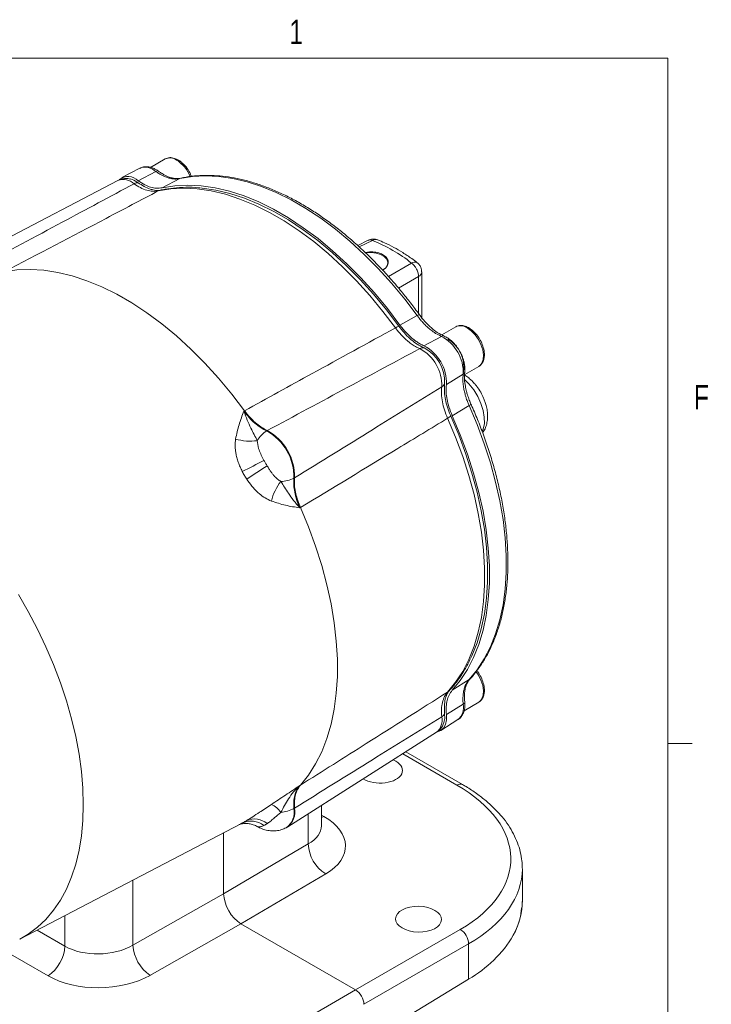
# Model space of a CAD drawing. Header units: inches. Extents: x 0.3 to 33.9, y 0.2 to 21.7.
# Tile 17 of 17: x 30.2 to 33.7, y 16.6 to 21.6. Entities that reach past the tile are written whole.
import ezdxf

# ---------------------------------------------------------------- set-up
doc = ezdxf.new("R2010")
doc.units = ezdxf.units.IN
doc.header["$MEASUREMENT"] = 0
doc.layers.add('SLD-0', color=7, linetype='Continuous', lineweight=15)
doc.styles.add('SLDTEXTSTYLE0', font='TXT', dxfattribs={"width": 0.75})

msp = doc.modelspace()

# ---------------------------------------------------------------- linework, layer by layer
at = {"color": 7, "linetype": 'Continuous', "lineweight": 15}
for p, q in [((30.9558, 20.8964), (30.8813, 20.8534)), ((30.8262, 20.849), (30.735, 20.8014)), ((30.9077, 20.8328), (30.8185, 20.785)), ((30.7151, 20.7865), (29.917, 20.3702)), ((31.0312, 20.7964), (30.9411, 20.7491)), ((31.0379, 20.798), (31.0312, 20.7964)), ((31.9926, 20.4809), (31.9399, 20.4542)), ((32.2664, 20.0853), (32.2664, 20.3195)), ((32.2433, 20.0966), (32.1551, 20.0483)), ((32.4403, 20.0395), (32.3687, 19.9981)), ((32.3667, 19.9905), (32.2776, 19.9426)), ((32.486, 19.795), (32.5576, 19.8364)), ((32.4784, 19.7971), (32.3924, 19.7439)), ((31.3613, 19.611), (31.3582, 19.6091)), ((32.5085, 19.6372), (32.4226, 19.585)), ((31.4746, 19.5073), (31.4777, 19.5092)), ((31.617, 19.268), (31.6138, 19.2663)), ((31.6437, 19.1145), (31.6469, 19.1162)), ((32.5085, 18.2375), (32.4226, 18.1831)), ((32.5134, 18.2425), (32.5085, 18.2375)), ((32.4784, 18.1123), (32.3924, 18.059)), ((32.4829, 18.079), (32.5576, 18.1221)), ((32.3648, 17.9784), (32.4517, 18.0336)), ((31.5824, 17.4857), (32.342, 17.9686)), ((32.4751, 17.7016), (32.1852, 17.869)), ((31.6469, 17.6986), (31.6437, 17.6969)), ((31.6138, 17.5797), (31.617, 17.5814)), ((31.7544, 17.4914), (31.7544, 17.5951)), ((30.2133, 16.9122), (31.3433, 17.5016)), ((31.2548, 17.4555), (31.2548, 17.1442)), ((31.5748, 17.4815), (31.5779, 17.4831)), ((31.6873, 17.3984), (31.2548, 17.1442)), ((32.7804, 17.1105), (32.7804, 17.2718)), ((31.3432, 16.9912), (31.7764, 17.2458)), ((31.2548, 17.1442), (30.7911, 16.881)), ((30.8786, 16.7275), (31.3432, 16.9912)), ((31.9289, 16.653), (31.3432, 16.9912)), ((32.4634, 16.9616), (31.9289, 16.653)), ((31.9713, 16.5796), (32.5058, 16.8881)), ((32.5058, 16.8881), (32.5058, 16.7082)), ((32.5058, 16.7082), (31.9713, 16.3831)), ((31.9289, 16.653), (31.3657, 16.3279))]:
    msp.add_line(p, q, dxfattribs=at)
at = {"color": 8, "linetype": 'Continuous', "lineweight": 15}
for p, q in [((32.0143, 20.4804), (31.9478, 20.447)), ((32.0972, 20.2958), (32.2148, 20.3647)), ((32.1486, 20.2365), (32.2503, 20.2959)), ((32.2503, 20.1066), (32.2503, 20.2959)), ((32.1695, 17.859), (32.4462, 17.6993)), ((31.6873, 17.5524), (31.6873, 17.3984)), ((31.7673, 17.5388), (31.7544, 17.5462)), ((31.7673, 17.5388), (31.7544, 17.5328)), ((30.7911, 16.881), (30.7911, 17.2135)), ((30.4438, 17.0324), (30.4438, 16.8768)), ((30.4438, 16.8768), (30.3022, 16.9585)), ((30.1087, 16.8688), (30.3577, 16.725))]:
    msp.add_line(p, q, dxfattribs=at)
at = {"color": 7, "linetype": 'Continuous', "lineweight": 15, "flags": 128}
for points in [[(30.7786, 20.7942), (30.7964, 20.7879), (30.8178, 20.7752)], [(31.0312, 20.7964), (31.095, 20.807), (31.1615, 20.8106), (31.2305, 20.8072), (31.3016, 20.7968), (31.3744, 20.7795), (31.4485, 20.7554), (31.5236, 20.7245), (31.5993, 20.6871), (31.6751, 20.6433), (31.7508, 20.5933), (31.8259, 20.5375), (31.9001, 20.476), (31.9728, 20.4093), (32.0439, 20.3376), (32.1129, 20.2613), (32.1795, 20.1809), (32.2433, 20.0966)], [(30.9212, 20.7332), (30.9849, 20.7437), (31.0515, 20.7473), (31.1204, 20.7438), (31.1914, 20.7334), (31.2642, 20.7161), (31.3382, 20.6919), (31.4133, 20.6611), (31.4889, 20.6237), (31.5647, 20.5799), (31.6403, 20.53), (31.7153, 20.4743), (31.7894, 20.4129), (31.8621, 20.3463), (31.9331, 20.2747), (32.0021, 20.1985), (32.0686, 20.1181), (32.1324, 20.034)], [(30.9411, 20.7491), (31.005, 20.7596), (31.0717, 20.7631), (31.1408, 20.7597), (31.212, 20.7492), (31.2849, 20.7319), (31.3591, 20.7077), (31.4343, 20.6767), (31.5101, 20.6392), (31.5861, 20.5954), (31.6618, 20.5454), (31.737, 20.4895), (31.8113, 20.428), (31.8842, 20.3612), (31.9554, 20.2894), (32.0245, 20.2131), (32.0912, 20.1326), (32.1551, 20.0483)], [(31.137, 20.7483), (31.1443, 20.7476), (31.2148, 20.7373), (31.2871, 20.7201), (31.3607, 20.6961), (31.4353, 20.6654), (31.5104, 20.6282), (31.5857, 20.5847), (31.6609, 20.5352), (31.7354, 20.4797), (31.8091, 20.4187), (31.8813, 20.3525), (31.9519, 20.2814), (32.0204, 20.2057), (32.0865, 20.1258), (32.1499, 20.0422)], [(31.9794, 20.4177), (31.9817, 20.418), (32.0079, 20.4191), (32.0336, 20.4159), (32.0567, 20.4086), (32.0753, 20.3979), (32.0879, 20.3846), (32.0934, 20.3697), (32.0916, 20.3546), (32.0824, 20.3404), (32.0666, 20.3282)], [(30.1336, 20.3197), (30.1985, 20.3296), (30.266, 20.3325), (30.336, 20.3285), (30.408, 20.3174), (30.4817, 20.2995), (30.5567, 20.2748), (30.6326, 20.2434), (30.7091, 20.2055), (30.7858, 20.1612), (30.8623, 20.1108), (30.9383, 20.0545), (31.0133, 19.9927), (31.0869, 19.9255), (31.1589, 19.8534), (31.2289, 19.7767), (31.2964, 19.6957), (31.3613, 19.611)], [(32.5576, 19.8364), (32.5596, 19.8376), (32.5628, 19.84), (32.5739, 19.8538), (32.5804, 19.873), (32.5817, 19.8962), (32.5778, 19.922), (32.5689, 19.9488), (32.5557, 19.9749), (32.5389, 19.9987), (32.5195, 20.0187), (32.4989, 20.0336)], [(32.5085, 19.6372), (32.5496, 19.5398), (32.586, 19.4419), (32.6176, 19.344), (32.6441, 19.2466), (32.6655, 19.1502), (32.6817, 19.0553), (32.6925, 18.9623), (32.6979, 18.8718), (32.6979, 18.7842), (32.6925, 18.6999), (32.6817, 18.6194), (32.6655, 18.5432), (32.6441, 18.4715), (32.6176, 18.4047), (32.586, 18.3433), (32.5496, 18.2874), (32.5085, 18.2375)], [(32.3988, 19.5724), (32.4398, 19.4751), (32.4762, 19.3773), (32.5077, 19.2795), (32.5341, 19.1822), (32.5555, 19.0859), (32.5716, 18.9911), (32.5824, 18.8982), (32.5878, 18.8078), (32.5878, 18.7202), (32.5824, 18.6361), (32.5716, 18.5556), (32.5555, 18.4794), (32.5341, 18.4078), (32.5077, 18.341), (32.4762, 18.2796), (32.4398, 18.2238), (32.3988, 18.1738)], [(32.4147, 19.5835), (32.4555, 19.4868), (32.4916, 19.3896), (32.5229, 19.2924), (32.5492, 19.1957), (32.5704, 19.1), (32.5864, 19.0058), (32.5971, 18.9135), (32.6025, 18.8236), (32.6025, 18.7367), (32.5971, 18.653), (32.5864, 18.5731), (32.5704, 18.4973), (32.5492, 18.4261), (32.5229, 18.3598), (32.5175, 18.3482)], [(32.4226, 19.585), (32.4636, 19.4875), (32.5, 19.3894), (32.5316, 19.2914), (32.5581, 19.1939), (32.5795, 19.0974), (32.5957, 19.0023), (32.6065, 18.9092), (32.6119, 18.8186), (32.6119, 18.7309), (32.6065, 18.6465), (32.5957, 18.5659), (32.5795, 18.4895), (32.5581, 18.4177), (32.5316, 18.3508), (32.5, 18.2892), (32.4636, 18.2332), (32.4226, 18.1831)], [(31.6469, 19.1162), (31.6879, 19.0177), (31.7242, 18.9187), (31.7557, 18.8198), (31.7821, 18.7214), (31.8035, 18.624), (31.8196, 18.5281), (31.8303, 18.4342), (31.8357, 18.3427), (31.8357, 18.2541), (31.8303, 18.1689), (31.8196, 18.0874), (31.8035, 18.0101), (31.7821, 17.9373), (31.7557, 17.8695), (31.7242, 17.8069), (31.6879, 17.7498), (31.6469, 17.6986)], [(32.5576, 18.1221), (32.5596, 18.1234), (32.5628, 18.1258), (32.5739, 18.1396), (32.5804, 18.1587), (32.5817, 18.1819), (32.5778, 18.2077), (32.5689, 18.2345), (32.5557, 18.2607), (32.5437, 18.2784)], [(32.3924, 18.059), (32.3926, 18.0319), (32.3876, 18.0085), (32.3776, 17.99), (32.363, 17.9773), (32.3517, 17.9725)], [(32.3835, 18.0633), (32.3839, 18.0383), (32.3799, 18.0184)]]:
    msp.add_lwpolyline(points, dxfattribs=at)
at = {"color": 8, "linetype": 'Continuous', "lineweight": 15, "flags": 128}
for points in [[(32.576, 19.504), (32.5809, 19.5165), (32.5863, 19.545), (32.586, 19.5773), (32.5801, 19.6121), (32.5687, 19.648), (32.5524, 19.6835), (32.5318, 19.7171), (32.5078, 19.7473), (32.486, 19.769)], [(30.2132, 16.9121), (30.2566, 16.9377), (30.3035, 16.9727), (30.3467, 17.0135), (30.3858, 17.0598), (30.4208, 17.1114), (30.4514, 17.1682), (30.4776, 17.2297), (30.4992, 17.2958), (30.5161, 17.3661), (30.5282, 17.4403), (30.5355, 17.5181), (30.538, 17.599), (30.5355, 17.6828), (30.5282, 17.769), (30.5161, 17.8572), (30.4992, 17.947), (30.4776, 18.038), (30.4514, 18.1298), (30.4208, 18.2219), (30.3858, 18.314), (30.3467, 18.4055), (30.3035, 18.496), (30.2566, 18.5852), (30.2062, 18.6726)]]:
    msp.add_lwpolyline(points, dxfattribs=at)
at = {"color": 8, "linetype": 'Continuous', "lineweight": 15}
for centre, radius, start, end in [((30.9804, 20.8456), 0.0565, 52.8951, 115.7945), ((30.9184, 20.7401), 0.1786, 21.7832, 57.4553), ((30.8537, 20.7744), 0.0795, 47.2199, 110.2248), ((30.7428, 20.7112), 0.0802, 47.0836, 110.1835), ((30.9393, 20.6986), 0.0391, 102.6791, 117.6398), ((32.0308, 20.4531), 0.0319, 70.3826, 121.1399), ((32.2306, 20.3452), 0.0251, 60.471, 129.0944), ((32.2373, 20.3221), 0.0292, 296.4204, 354.9734), ((32.4649, 19.9886), 0.0565, 52.8951, 115.7945), ((32.3779, 18.2068), 0.0391, 302.3547, 317.2889), ((32.2906, 18.0303), 0.0802, 309.8151, 12.9186), ((32.4627, 17.6748), 0.0295, 65.1624, 124.0928), ((31.5192, 17.5604), 0.0965, 304.9116, 11.5076)]:
    msp.add_arc(centre, radius, start, end, dxfattribs=at)
at = {"color": 7, "linetype": 'Continuous', "lineweight": 15}
for centre, radius, start, end in [((30.7666, 20.7334), 0.0732, 44.7886, 128.0733), ((30.8161, 20.7392), 0.036, 87.2583, 121.3878), ((31.7066, 19.716), 0.824, 51.929, 68.0764), ((32.1798, 19.9555), 0.0917, 109.0071, 121.1356), ((32.2707, 19.8062), 0.2078, 357.5132, 62.4868), ((32.3154, 19.8337), 0.1659, 350.5003, 59.3568), ((32.2733, 19.8982), 0.0342, 81.5276, 120.05), ((32.1599, 19.7422), 0.2091, 357.41, 62.59), ((32.1779, 19.7526), 0.2147, 357.6889, 62.3111), ((32.1884, 19.7586), 0.1954, 357.41, 62.59), ((32.3517, 19.7624), 0.0342, 299.9437, 338.4647), ((32.3546, 19.6528), 0.0918, 298.8599, 310.9779), ((31.3495, 19.2743), 0.2676, 358.6456, 61.3544), ((31.3904, 19.7164), 0.2611, 253.4216, 278.0052), ((31.5601, 19.3766), 0.1562, 123.1956, 148.6362), ((31.3465, 19.2726), 0.2674, 358.6403, 61.3597), ((30.3677, 21.3651), 2.286, 295.4397, 298.565), ((32.6725, 17.3737), 2.2921, 121.4387, 124.5558), ((31.5434, 19.4057), 0.1562, 271.3629, 296.7994), ((31.7529, 19.0888), 0.2612, 141.998, 166.5762), ((32.4008, 18.0947), 0.0795, 309.7738, 12.7823), ((32.3516, 18.0798), 0.036, 298.6062, 332.7314), ((31.4535, 17.4993), 0.1111, 32.6015, 65.8997), ((31.5234, 17.7547), 0.197, 276.9152, 297.3272), ((31.5222, 17.5622), 0.0967, 305.1757, 11.4737), ((31.3954, 17.4095), 0.1059, 51.8204, 115.527), ((31.412, 17.4273), 0.0991, 48.9926, 113.5221), ((31.8699, 17.4027), 0.1827, 181.3652, 239.2034), ((32.4175, 16.8861), 0.0883, 1.2924, 58.7076), ((32.199, 17.2497), 0.6224, 299.539, 329.3045), ((30.2512, 16.8858), 0.1928, 303.5404, 357.3258), ((30.9938, 16.895), 0.2032, 183.9369, 235.477)]:
    msp.add_arc(centre, radius, start, end, dxfattribs=at)
for centre, major_axis, ratio, start_param, end_param in [((32.051, 17.7751), (0.1172, -0.0026), 0.561981, 3.927602, 7.081004), ((32.051, 17.7751), (0.1172, -0.0026), 0.561981, 0.797818, 0.955648), ((31.7815, 17.3356), (0.9399, -0.0208), 0.561981, 5.536387, 7.081004), ((31.5021, 17.3937), (0.375, -0.0083), 0.561981, 5.545114, 7.081004), ((31.7804, 17.286), (0.9999, -0.0208), 0.562909, 0.011712, 0.025172), ((31.3433, 17.0932), (-0.0625, 0.1082), 0.577909, 0.785669, 2.355552), ((31.7804, 17.0963), (0.9999, 0.0219), 0.591316, 5.964807, 6.270262), ((30.6206, 16.9868), (0.2499, 0.0089), 0.599485, 3.905762, 5.441651), ((30.6229, 16.8861), (0.375, 0.0087), 0.592198, 3.913199, 5.449089), ((31.9289, 16.604), (-0.03, 0.052), 0.577777, 3.927415, 5.497526)]:
    msp.add_ellipse(centre, major_axis=major_axis, ratio=ratio, start_param=start_param, end_param=end_param, dxfattribs=at)
at = {"color": 8, "linetype": 'Continuous', "lineweight": 15}
for centre, major_axis, ratio, start_param, end_param in [((31.5044, 17.4971), (0.25, -0.0082), 0.554197, 5.550838, 6.301329), ((31.7804, 17.286), (0.9999, -0.0208), 0.562909, 5.535679, 6.294897)]:
    msp.add_ellipse(centre, major_axis=major_axis, ratio=ratio, start_param=start_param, end_param=end_param, dxfattribs=at)
at = {"color": 7, "linetype": 'Continuous', "lineweight": 15}
msp.add_ellipse((32.2501, 17.0142), major_axis=(0.1172, -0.0026), ratio=0.561981, dxfattribs=at)
for points, knots in [([(31.0901, 20.8071), (31.0885, 20.8117), (31.0834, 20.8261), (31.0678, 20.8505), (31.0473, 20.8739), (31.0247, 20.8907), (31.0027, 20.901), (30.9779, 20.9052), (30.9635, 20.8995), (30.9558, 20.8964)], [0, 0, 0, 0, 0.0719711, 0.2252915, 0.409544, 0.5288294, 0.6668768, 0.8240261, 1, 1, 1, 1]), ([(30.9218, 20.8337), (30.9174, 20.8369), (30.9074, 20.8438), (30.891, 20.8513), (30.873, 20.8564), (30.8545, 20.8573), (30.8382, 20.8549), (30.8294, 20.85), (30.826, 20.8482)], [0, 0, 0, 0, 0.146059, 0.324632, 0.507537, 0.693185, 0.88208, 1, 1, 1, 1]), ([(30.9077, 20.8328), (30.9117, 20.83), (30.9213, 20.8233), (30.9351, 20.8151), (30.9508, 20.8075), (30.9669, 20.8008), (30.9858, 20.7962), (31.008, 20.7926), (31.0229, 20.795), (31.0312, 20.7964)], [0, 0, 0, 0, 0.093134, 0.221777, 0.318053, 0.456595, 0.594338, 0.772833, 1, 1, 1, 1]), ([(31.0377, 20.7984), (31.0287, 20.797), (31.0125, 20.7946), (30.9881, 20.7999), (30.9694, 20.8059), (30.9527, 20.8144), (30.9376, 20.8229), (30.9266, 20.8306), (30.9219, 20.8339)], [0, 0, 0, 0, 0.259046, 0.465773, 0.620947, 0.729269, 0.884383, 1, 1, 1, 1]), ([(30.7974, 20.77), (30.6751, 20.7044), (30.4152, 20.5651), (30.155, 20.426), (30.0172, 20.3523)], [0, 0, 0, 0, 0.4703254, 1, 1, 1, 1]), ([(30.7794, 20.7934), (30.7746, 20.7945), (30.7625, 20.7975), (30.7426, 20.796), (30.7252, 20.7923), (30.7169, 20.7869), (30.7149, 20.7856)], [0, 0, 0, 0, 0.2214807, 0.5602897, 0.8915242, 1, 1, 1, 1]), ([(30.7974, 20.77), (30.8081, 20.7628), (30.8298, 20.7484), (30.862, 20.7357), (30.8933, 20.7294), (30.9118, 20.7319), (30.9212, 20.7332)], [0, 0, 0, 0, 0.245724, 0.500002, 0.745724, 1, 1, 1, 1]), ([(30.8178, 20.7752), (30.828, 20.7684), (30.8485, 20.7547), (30.8761, 20.7423), (30.8926, 20.7391), (30.8992, 20.7377)], [0, 0, 0, 0, 0.368972, 0.748644, 1, 1, 1, 1]), ([(30.8185, 20.785), (30.83, 20.7774), (30.8513, 20.7635), (30.8823, 20.7516), (30.9125, 20.7453), (30.9311, 20.7478), (30.9411, 20.7491)], [0, 0, 0, 0, 0.2668539, 0.4941326, 0.7280068, 1, 1, 1, 1]), ([(32.2546, 20.1006), (32.2524, 20.1037), (32.2361, 20.1268), (32.2036, 20.1691), (32.1567, 20.2278), (32.1069, 20.2859), (32.0545, 20.343), (32.0001, 20.3983), (31.9438, 20.4514), (31.886, 20.5019), (31.827, 20.5494), (31.767, 20.5937), (31.7063, 20.6344), (31.6451, 20.6714), (31.5835, 20.7044), (31.522, 20.7333), (31.4605, 20.758), (31.3994, 20.7783), (31.3388, 20.7942), (31.2789, 20.8054), (31.2199, 20.8118), (31.1618, 20.8136), (31.1051, 20.81), (31.0631, 20.8046), (31.0408, 20.7988), (31.0361, 20.7976)], [0, 0, 0, 0, 0.006424, 0.047139, 0.089533, 0.133206, 0.177836, 0.223197, 0.269123, 0.31549, 0.362207, 0.409203, 0.456426, 0.503837, 0.551411, 0.59913, 0.646985, 0.694977, 0.743114, 0.791416, 0.839912, 0.888645, 0.937673, 0.987074, 1, 1, 1, 1]), ([(30.1336, 20.3197), (30.3072, 20.4108), (30.5698, 20.5487), (30.8322, 20.6865), (30.9212, 20.7332)], [0, 0, 0, 0, 0.661168, 1, 1, 1, 1]), ([(30.9304, 20.7369), (30.9272, 20.7363), (30.9193, 20.7349), (30.908, 20.7349), (30.8997, 20.7371), (30.8991, 20.7373)], [0, 0, 0, 0, 0.395533, 0.956421, 1, 1, 1, 1]), ([(31.1335, 20.7485), (31.1311, 20.7488), (31.1066, 20.7519), (31.0614, 20.7522), (30.9999, 20.7491), (30.9568, 20.7424), (30.9345, 20.7375), (30.9307, 20.7367)], [0, 0, 0, 0, 0.034524, 0.344819, 0.653392, 0.941465, 1, 1, 1, 1]), ([(32.0411, 20.4826), (32.0373, 20.4841), (32.0272, 20.4881), (32.0099, 20.4877), (31.9982, 20.483), (31.9927, 20.4809)], [0, 0, 0, 0, 0.244101, 0.649995, 1, 1, 1, 1]), ([(32.2429, 20.3667), (32.2338, 20.3737), (32.2098, 20.3922), (32.17, 20.4185), (32.1237, 20.4456), (32.0807, 20.4674), (32.0533, 20.4782), (32.0414, 20.4828)], [0, 0, 0, 0, 0.137684, 0.365238, 0.594466, 0.825088, 1, 1, 1, 1]), ([(31.9781, 20.4184), (31.9853, 20.4196), (32.0033, 20.4228), (32.0331, 20.4207), (32.0617, 20.4126), (32.0827, 20.3991), (32.0945, 20.3821), (32.0968, 20.3632), (32.0881, 20.345), (32.0766, 20.3325), (32.0665, 20.3285), (32.0652, 20.328)], [0, 0, 0, 0, 0.089757, 0.224152, 0.351936, 0.474013, 0.594278, 0.71727, 0.845887, 0.980503, 1, 1, 1, 1]), ([(32.2503, 20.2959), (32.25, 20.3018), (32.2492, 20.314), (32.2419, 20.3325), (32.233, 20.3468), (32.224, 20.3573), (32.218, 20.3621), (32.2148, 20.3647)], [0, 0, 0, 0, 0.241771, 0.499322, 0.700331, 0.837915, 1, 1, 1, 1]), ([(32.2661, 20.3195), (32.266, 20.3234), (32.2658, 20.3328), (32.2603, 20.3473), (32.2524, 20.3597), (32.245, 20.3648), (32.2425, 20.3665)], [0, 0, 0, 0, 0.21244, 0.511818, 0.837659, 1, 1, 1, 1]), ([(32.2433, 20.0966), (32.2466, 20.0921), (32.2547, 20.0814), (32.2669, 20.0668), (32.2814, 20.0513), (32.2966, 20.0363), (32.3159, 20.0207), (32.3394, 20.0035), (32.3569, 19.9952), (32.3667, 19.9905)], [0, 0, 0, 0, 0.093134, 0.221777, 0.318054, 0.456595, 0.594338, 0.772833, 1, 1, 1, 1]), ([(32.3805, 19.9918), (32.369, 19.9973), (32.3485, 20.0073), (32.3212, 20.0285), (32.301, 20.0463), (32.284, 20.0644), (32.269, 20.0815), (32.259, 20.095), (32.2547, 20.1007)], [0, 0, 0, 0, 0.2603108, 0.4678285, 0.6232534, 0.7314298, 0.8855759, 1, 1, 1, 1]), ([(32.1324, 20.034), (31.9903, 19.9561), (31.7333, 19.8151), (31.4763, 19.6741), (31.3613, 19.611)], [0, 0, 0, 0, 0.55255, 1, 1, 1, 1]), ([(32.1324, 20.034), (32.1357, 20.0295), (32.1446, 20.0176), (32.1591, 20.0007), (32.1756, 19.9836), (32.19, 19.9704), (32.2059, 19.9574), (32.222, 19.946), (32.2397, 19.9354), (32.2506, 19.9304), (32.2561, 19.9278)], [0, 0, 0, 0, 0.09179, 0.246379, 0.372434, 0.500002, 0.59179, 0.746378, 0.872433, 1, 1, 1, 1]), ([(32.1499, 20.0422), (32.1585, 20.031), (32.176, 20.0083), (32.2052, 19.9793), (32.2357, 19.955), (32.2603, 19.9401), (32.2745, 19.9338), (32.2783, 19.9321)], [0, 0, 0, 0, 0.225412, 0.457361, 0.682763, 0.914702, 1, 1, 1, 1]), ([(32.1551, 20.0483), (32.1599, 20.0419), (32.1671, 20.0323), (32.1772, 20.0203), (32.1869, 20.0095), (32.1987, 19.9973), (32.2129, 19.9843), (32.2276, 19.9724), (32.2404, 19.9632), (32.2513, 19.9563), (32.2601, 19.9512), (32.2689, 19.9466), (32.2747, 19.944), (32.2776, 19.9426)], [0, 0, 0, 0, 0.132941, 0.199749, 0.266875, 0.380185, 0.494598, 0.610665, 0.727892, 0.795502, 0.863443, 0.931552, 1, 1, 1, 1]), ([(32.5604, 19.8388), (32.5647, 19.8421), (32.5738, 19.849), (32.5843, 19.8697), (32.5882, 19.8986), (32.5824, 19.9325), (32.5705, 19.9637), (32.5526, 19.9936), (32.5317, 20.0169), (32.5092, 20.0337), (32.4872, 20.044), (32.4624, 20.0482), (32.448, 20.0425), (32.4403, 20.0395)], [0, 0, 0, 0, 0.064883, 0.137529, 0.260506, 0.360954, 0.455295, 0.545286, 0.653433, 0.723447, 0.804474, 0.896712, 1, 1, 1, 1]), ([(32.4602, 19.9156), (32.455, 19.9239), (32.4476, 19.9357), (32.4347, 19.9513), (32.4232, 19.9634), (32.4086, 19.9757), (32.3943, 19.9854), (32.3846, 19.9897), (32.3805, 19.9915)], [0, 0, 0, 0, 0.2488213, 0.350025, 0.5162401, 0.6860796, 0.8663529, 1, 1, 1, 1]), ([(31.4777, 19.5092), (31.6151, 19.5831), (31.8744, 19.7228), (32.134, 19.8622), (32.2561, 19.9278)], [0, 0, 0, 0, 0.529676, 1, 1, 1, 1]), ([(32.486, 19.8086), (32.4865, 19.8134), (32.4879, 19.8246), (32.4862, 19.8433), (32.4825, 19.862), (32.4771, 19.8794), (32.4703, 19.8969), (32.4638, 19.9088), (32.4602, 19.9156)], [0, 0, 0, 0, 0.144236, 0.335261, 0.520752, 0.657623, 0.808081, 1, 1, 1, 1]), ([(32.4784, 19.7971), (32.4775, 19.7863), (32.4759, 19.7669), (32.4791, 19.7381), (32.4829, 19.7135), (32.4884, 19.6928), (32.4945, 19.6725), (32.501, 19.6546), (32.5063, 19.6423), (32.5085, 19.6372)], [0, 0, 0, 0, 0.227167, 0.405662, 0.543405, 0.681946, 0.778223, 0.906866, 1, 1, 1, 1]), ([(32.5676, 19.7048), (32.5612, 19.7151), (32.5523, 19.7294), (32.537, 19.7483), (32.5234, 19.7632), (32.506, 19.7786), (32.4927, 19.7889), (32.4849, 19.7932), (32.4838, 19.7938)], [0, 0, 0, 0, 0.283071, 0.394286, 0.578244, 0.766796, 0.967793, 1, 1, 1, 1]), ([(32.5178, 19.645), (32.515, 19.6516), (32.5083, 19.667), (32.501, 19.6885), (32.4938, 19.7123), (32.4885, 19.7387), (32.4838, 19.7729), (32.4854, 19.7957), (32.4864, 19.8084)], [0, 0, 0, 0, 0.114424, 0.268569, 0.376746, 0.532171, 0.739689, 1, 1, 1, 1]), ([(32.3688, 19.7327), (32.2509, 19.6598), (32.0003, 19.5047), (31.7497, 19.35), (31.617, 19.268)], [0, 0, 0, 0, 0.4703254, 1, 1, 1, 1]), ([(32.3688, 19.7327), (32.368, 19.7209), (32.3663, 19.6969), (32.3714, 19.6568), (32.3817, 19.6147), (32.3931, 19.5867), (32.3988, 19.5724)], [0, 0, 0, 0, 0.245724, 0.500002, 0.745724, 1, 1, 1, 1]), ([(32.3835, 19.7498), (32.3827, 19.7386), (32.381, 19.7158), (32.385, 19.678), (32.3939, 19.6385), (32.4039, 19.6092), (32.4115, 19.5909), (32.4136, 19.586), (32.4147, 19.5835)], [0, 0, 0, 0, 0.225409, 0.457356, 0.682755, 0.914693, 0.957325, 1, 1, 1, 1]), ([(32.3924, 19.7439), (32.3916, 19.7311), (32.3901, 19.7074), (32.3953, 19.6686), (32.405, 19.6281), (32.4164, 19.6001), (32.4226, 19.585)], [0, 0, 0, 0, 0.266854, 0.494133, 0.728007, 1, 1, 1, 1]), ([(32.5771, 19.4993), (32.5793, 19.502), (32.587, 19.5113), (32.5953, 19.5308), (32.6019, 19.5564), (32.6037, 19.5833), (32.6016, 19.6105), (32.5966, 19.6351), (32.5899, 19.6568), (32.5811, 19.6796), (32.5728, 19.6952), (32.5676, 19.7048)], [0, 0, 0, 0, 0.052202, 0.178626, 0.309353, 0.439998, 0.563036, 0.685677, 0.775706, 0.861303, 1, 1, 1, 1]), ([(31.3613, 19.611), (31.3638, 19.6076), (31.3745, 19.5933), (31.395, 19.5698), (31.4314, 19.5354), (31.4596, 19.5194), (31.4777, 19.5092)], [0, 0, 0, 0, 0.07334, 0.313043, 0.559699, 1, 1, 1, 1]), ([(32.5124, 18.241), (32.5135, 18.242), (32.5276, 18.2559), (32.5516, 18.287), (32.5841, 18.3342), (32.6127, 18.3859), (32.6378, 18.4414), (32.6591, 18.5005), (32.6765, 18.563), (32.6901, 18.6286), (32.6997, 18.6972), (32.7055, 18.7683), (32.7073, 18.8418), (32.7052, 18.9174), (32.6992, 18.9947), (32.6894, 19.0735), (32.6758, 19.1535), (32.6585, 19.2343), (32.6377, 19.3154), (32.6134, 19.3966), (32.5861, 19.4771), (32.5559, 19.5559), (32.533, 19.6118), (32.5195, 19.641), (32.5176, 19.645)], [0, 0, 0, 0, 0.003984, 0.053624, 0.103364, 0.153193, 0.203093, 0.253044, 0.303024, 0.353012, 0.402993, 0.452952, 0.502874, 0.552749, 0.602563, 0.652302, 0.701945, 0.75146, 0.800794, 0.849861, 0.898497, 0.946362, 0.992612, 1, 1, 1, 1]), ([(31.3582, 19.6091), (31.3581, 19.609), (31.3537, 19.5974), (31.3451, 19.5742), (31.3288, 19.5278), (31.3211, 19.4907), (31.3159, 19.4662)], [0, 0, 0, 0, 0.002547, 0.254971, 0.506602, 1, 1, 1, 1]), ([(31.4268, 19.4579), (31.4158, 19.4786), (31.3985, 19.5112), (31.3751, 19.5626), (31.3636, 19.5929), (31.3582, 19.6089), (31.3582, 19.6091)], [0, 0, 0, 0, 0.458943, 0.721865, 0.99767, 1, 1, 1, 1]), ([(31.4746, 19.5073), (31.4645, 19.5125), (31.4439, 19.5232), (31.4137, 19.5468), (31.3844, 19.5752), (31.367, 19.5977), (31.3582, 19.6091)], [0, 0, 0, 0, 0.246206, 0.499999, 0.746205, 1, 1, 1, 1]), ([(31.6469, 19.1162), (31.8127, 19.2168), (32.0633, 19.3688), (32.3139, 19.5209), (32.3988, 19.5724)], [0, 0, 0, 0, 0.6611682, 1, 1, 1, 1]), ([(31.3159, 19.4662), (31.3152, 19.4606), (31.3138, 19.4493), (31.3134, 19.4316), (31.3145, 19.4134), (31.3173, 19.3933), (31.3221, 19.3714), (31.3293, 19.3477), (31.3384, 19.324), (31.3459, 19.3085), (31.3497, 19.3007)], [0, 0, 0, 0, 0.10625, 0.213339, 0.322986, 0.433471, 0.571658, 0.711273, 0.855011, 1, 1, 1, 1]), ([(31.4608, 19.3573), (31.4597, 19.3593), (31.4538, 19.3701), (31.4436, 19.3901), (31.4302, 19.4217), (31.4281, 19.4444), (31.4268, 19.4579)], [0, 0, 0, 0, 0.061603, 0.328469, 0.601193, 1, 1, 1, 1]), ([(31.5471, 19.2495), (31.5415, 19.253), (31.5302, 19.2601), (31.5165, 19.2736), (31.5049, 19.2873), (31.4952, 19.3006), (31.486, 19.3146), (31.48, 19.3244), (31.477, 19.3293)], [0, 0, 0, 0, 0.1965531, 0.3995773, 0.546778, 0.6953207, 0.8472047, 1, 1, 1, 1]), ([(31.3724, 19.2614), (31.3742, 19.2586), (31.3844, 19.2434), (31.4051, 19.2167), (31.4352, 19.1871), (31.4668, 19.1638), (31.4881, 19.1542), (31.4988, 19.1494)], [0, 0, 0, 0, 0.054789, 0.306864, 0.566571, 0.779999, 1, 1, 1, 1]), ([(31.6437, 19.1145), (31.6431, 19.116), (31.6369, 19.13), (31.6267, 19.1572), (31.6172, 19.1952), (31.6122, 19.2324), (31.6133, 19.2549), (31.6138, 19.2663)], [0, 0, 0, 0, 0.0286615, 0.2680197, 0.5143301, 0.7536885, 1, 1, 1, 1]), ([(31.617, 19.268), (31.6167, 19.2647), (31.6157, 19.2506), (31.6167, 19.2235), (31.6227, 19.1875), (31.6326, 19.1512), (31.6421, 19.128), (31.6469, 19.1162)], [0, 0, 0, 0, 0.073245, 0.312639, 0.558976, 0.776893, 1, 1, 1, 1]), ([(31.6437, 19.1145), (31.6436, 19.1146), (31.6324, 19.1273), (31.612, 19.1524), (31.5791, 19.1984), (31.5595, 19.2297), (31.5471, 19.2495)], [0, 0, 0, 0, 0.00233, 0.278135, 0.541057, 1, 1, 1, 1]), ([(31.4988, 19.1494), (31.5227, 19.1415), (31.5587, 19.1297), (31.6069, 19.1206), (31.6314, 19.1165), (31.6436, 19.1145), (31.6437, 19.1145)], [0, 0, 0, 0, 0.493398, 0.745029, 0.997453, 1, 1, 1, 1]), ([(32.4067, 18.1803), (32.414, 18.1886), (32.4347, 18.2117), (32.4654, 18.2537), (32.4945, 18.3005), (32.5096, 18.3325), (32.5155, 18.3451)], [0, 0, 0, 0, 0.172026, 0.483942, 0.797154, 1, 1, 1, 1]), ([(32.5604, 18.1246), (32.5647, 18.1278), (32.5738, 18.1347), (32.5843, 18.1554), (32.5882, 18.1843), (32.5825, 18.2184), (32.5702, 18.2491), (32.5583, 18.2714), (32.5494, 18.2809), (32.5475, 18.2829)], [0, 0, 0, 0, 0.114025, 0.241692, 0.457809, 0.634333, 0.800126, 0.958275, 1, 1, 1, 1]), ([(32.5085, 18.2375), (32.5032, 18.2309), (32.4938, 18.2193), (32.4857, 18.1982), (32.4802, 18.1795), (32.478, 18.1623), (32.4768, 18.1449), (32.4769, 18.1288), (32.4779, 18.1172), (32.4784, 18.1123)], [0, 0, 0, 0, 0.227167, 0.405662, 0.543405, 0.681947, 0.778223, 0.906866, 1, 1, 1, 1]), ([(32.4864, 18.124), (32.4859, 18.1298), (32.4847, 18.1432), (32.4849, 18.1604), (32.486, 18.1792), (32.4901, 18.1984), (32.4977, 18.2222), (32.5079, 18.235), (32.5136, 18.2421)], [0, 0, 0, 0, 0.115617, 0.27073, 0.379053, 0.534227, 0.740954, 1, 1, 1, 1]), ([(32.3988, 18.1738), (32.2604, 18.0863), (32.0098, 17.9279), (31.7591, 17.7695), (31.6469, 17.6986)], [0, 0, 0, 0, 0.55255, 1, 1, 1, 1]), ([(32.3988, 18.1738), (32.3932, 18.1666), (32.3818, 18.1519), (32.3716, 18.1221), (32.3664, 18.0875), (32.368, 18.0614), (32.3688, 18.0482)], [0, 0, 0, 0, 0.245724, 0.500002, 0.745724, 1, 1, 1, 1]), ([(32.3914, 18.1514), (32.3904, 18.1491), (32.3858, 18.1379), (32.3823, 18.1131), (32.3817, 18.0874), (32.3829, 18.0703), (32.3833, 18.0656), (32.3835, 18.0633)], [0, 0, 0, 0, 0.098567, 0.472998, 0.858289, 0.929109, 1, 1, 1, 1]), ([(32.4226, 18.1831), (32.4165, 18.1753), (32.4054, 18.1607), (32.3956, 18.1319), (32.3901, 18.0989), (32.3916, 18.073), (32.3924, 18.059)], [0, 0, 0, 0, 0.266835, 0.494114, 0.727989, 1, 1, 1, 1]), ([(32.3912, 18.1515), (32.3925, 18.1553), (32.3959, 18.1657), (32.4016, 18.1749), (32.4057, 18.1788), (32.4068, 18.1799)], [0, 0, 0, 0, 0.29277, 0.805442, 1, 1, 1, 1]), ([(32.452, 18.0341), (32.4526, 18.0344), (32.4596, 18.0378), (32.4696, 18.0491), (32.4803, 18.0668), (32.4859, 18.0871), (32.4879, 18.1064), (32.4866, 18.119), (32.4862, 18.1241)], [0, 0, 0, 0, 0.0213582, 0.2403238, 0.4470768, 0.6581144, 0.8625885, 1, 1, 1, 1]), ([(31.617, 17.5814), (31.7497, 17.6639), (32.0003, 17.8197), (32.2509, 17.9751), (32.3688, 18.0482)], [0, 0, 0, 0, 0.5296757, 1, 1, 1, 1]), ([(32.3419, 17.9695), (32.3446, 17.971), (32.354, 17.9762), (32.366, 17.9903), (32.3758, 18.0057), (32.3787, 18.0159), (32.3795, 18.019)], [0, 0, 0, 0, 0.1467549, 0.5024698, 0.8504701, 1, 1, 1, 1]), ([(31.6469, 17.6986), (31.6453, 17.6967), (31.6382, 17.6884), (31.628, 17.6706), (31.6196, 17.6435), (31.6156, 17.6136), (31.6165, 17.5922), (31.617, 17.5814)], [0, 0, 0, 0, 0.073245, 0.312639, 0.558976, 0.776893, 1, 1, 1, 1]), ([(32.7796, 17.2804), (32.7794, 17.2907), (32.7788, 17.3168), (32.7708, 17.3583), (32.7566, 17.4046), (32.7361, 17.45), (32.7098, 17.4944), (32.6775, 17.5375), (32.6395, 17.579), (32.596, 17.6187), (32.5472, 17.6563), (32.506, 17.6835), (32.4811, 17.6981), (32.4751, 17.7016)], [0, 0, 0, 0, 0.064025, 0.161119, 0.258586, 0.356885, 0.456297, 0.556889, 0.658541, 0.761013, 0.864028, 0.967339, 1, 1, 1, 1]), ([(31.6437, 17.6969), (31.6436, 17.6968), (31.6314, 17.6886), (31.6069, 17.6722), (31.5587, 17.6402), (31.5227, 17.6164), (31.4988, 17.6007)], [0, 0, 0, 0, 0.002547, 0.254971, 0.506602, 1, 1, 1, 1]), ([(31.5471, 17.5591), (31.5595, 17.583), (31.5791, 17.6206), (31.612, 17.6657), (31.6324, 17.687), (31.6436, 17.6968), (31.6437, 17.6969)], [0, 0, 0, 0, 0.458943, 0.721865, 0.99767, 1, 1, 1, 1]), ([(31.6138, 17.5797), (31.6133, 17.5915), (31.6122, 17.6154), (31.6174, 17.6471), (31.6273, 17.6755), (31.6382, 17.6897), (31.6437, 17.6969)], [0, 0, 0, 0, 0.243914, 0.495196, 0.743693, 1, 1, 1, 1]), ([(31.4988, 17.6007), (31.4884, 17.5938), (31.4671, 17.5797), (31.4347, 17.558), (31.4018, 17.5363), (31.3824, 17.5243), (31.3724, 17.5182)], [0, 0, 0, 0, 0.21336, 0.43352, 0.711269, 1, 1, 1, 1]), ([(31.477, 17.5021), (31.4782, 17.5029), (31.4846, 17.5073), (31.4968, 17.5169), (31.5175, 17.5349), (31.536, 17.5501), (31.5471, 17.5591)], [0, 0, 0, 0, 0.061603, 0.328469, 0.601193, 1, 1, 1, 1]), ([(31.334, 17.4971), (31.3343, 17.4972), (31.3347, 17.4974), (31.3405, 17.4993), (31.3511, 17.5016), (31.3662, 17.503), (31.3854, 17.5021), (31.4068, 17.4967), (31.4218, 17.4913), (31.4285, 17.4866), (31.4285, 17.4866)], [0, 0, 0, 0, 0.129665, 0.248452, 0.366154, 0.49583, 0.647599, 0.817564, 0.998937, 1, 1, 1, 1]), ([(31.3724, 17.5182), (31.3704, 17.5169), (31.3663, 17.5145), (31.3605, 17.5111), (31.3549, 17.5079), (31.3515, 17.506), (31.3497, 17.505)], [0, 0, 0, 0, 0.249819, 0.5, 0.74982, 1, 1, 1, 1]), ([(31.4608, 17.4927), (31.4621, 17.4934), (31.4647, 17.4947), (31.4688, 17.4969), (31.4729, 17.4993), (31.4756, 17.5012), (31.477, 17.5021)], [0, 0, 0, 0, 0.2498539, 0.5, 0.7498543, 1, 1, 1, 1]), ([(31.4285, 17.4871), (31.4317, 17.4852), (31.4433, 17.4781), (31.4654, 17.4703), (31.4938, 17.4647), (31.5225, 17.465), (31.5498, 17.4701), (31.5662, 17.4777), (31.574, 17.4813)], [0, 0, 0, 0, 0.074176, 0.268998, 0.458531, 0.645458, 0.831261, 1, 1, 1, 1]), ([(31.7544, 17.4909), (31.7544, 17.4908), (31.7545, 17.4905), (31.7545, 17.4911), (31.7545, 17.4914)], [0, 0, 0, 0, 0.363168, 1, 1, 1, 1]), ([(32.7778, 17.0707), (32.7785, 17.0752), (32.7802, 17.0864), (32.7799, 17.0976), (32.7796, 17.1042)], [0, 0, 0, 0, 0.407875, 1, 1, 1, 1]), ([(32.776, 17.0708), (32.7742, 17.0518), (32.7697, 17.0047), (32.7474, 16.9592), (32.7341, 16.932)], [0, 0, 0, 0, 0.401727, 1, 1, 1, 1])]:
    msp.add_open_spline(points, degree=3, knots=knots, dxfattribs=at)
at = {"color": 8, "linetype": 'Continuous', "lineweight": 15}
for points, knots in [([(30.9216, 20.834), (30.9215, 20.834), (30.9203, 20.8357), (30.9155, 20.836), (30.9103, 20.8338), (30.9077, 20.8328)], [0, 0, 0, 0, 0.0266993, 0.5133497, 1, 1, 1, 1]), ([(32.0143, 20.4804), (32.0113, 20.4814), (32.0056, 20.4833), (31.9983, 20.4833), (31.9946, 20.4813), (31.9929, 20.4804)], [0, 0, 0, 0, 0.38597, 0.713589, 1, 1, 1, 1]), ([(32.2543, 20.1004), (32.2543, 20.1006), (32.2542, 20.1015), (32.2506, 20.1005), (32.2457, 20.0979), (32.2433, 20.0966)], [0, 0, 0, 0, 0.164222, 0.582111, 1, 1, 1, 1]), ([(32.3805, 19.9914), (32.3786, 19.9921), (32.3745, 19.9937), (32.3695, 19.9917), (32.3667, 19.9905)], [0, 0, 0, 0, 0.437111, 1, 1, 1, 1]), ([(32.486, 19.8086), (32.4857, 19.8067), (32.485, 19.8022), (32.4808, 19.799), (32.4784, 19.7971)], [0, 0, 0, 0, 0.438414, 1, 1, 1, 1]), ([(32.5173, 19.6448), (32.5175, 19.6447), (32.5183, 19.6442), (32.5155, 19.6415), (32.5109, 19.6386), (32.5085, 19.6372)], [0, 0, 0, 0, 0.166235, 0.583118, 1, 1, 1, 1]), ([(32.4863, 18.1237), (32.4864, 18.1236), (32.4872, 18.1217), (32.485, 18.1175), (32.4806, 18.114), (32.4784, 18.1123)], [0, 0, 0, 0, 0.026778, 0.513389, 1, 1, 1, 1]), ([(31.3497, 17.505), (31.3482, 17.5042), (31.3458, 17.5029), (31.344, 17.502), (31.3433, 17.5017)], [0, 0, 0, 0, 0.638561, 1, 1, 1, 1]), ([(31.4286, 17.4866), (31.4299, 17.4861), (31.4323, 17.4852), (31.4385, 17.4856), (31.4451, 17.4869), (31.4526, 17.4891), (31.4581, 17.4915), (31.4608, 17.4927)], [0, 0, 0, 0, 0.238644, 0.425299, 0.613656, 0.80625, 1, 1, 1, 1])]:
    msp.add_open_spline(points, degree=3, knots=knots, dxfattribs=at)
at = {"color": 7, "linetype": 'Continuous', "lineweight": 15}
for points in [[(31.477, 19.3293), (31.4742, 19.3339), (31.4687, 19.3432), (31.4634, 19.3526), (31.4608, 19.3573)], [(31.3497, 19.3007), (31.3532, 19.294), (31.3603, 19.2806), (31.3684, 19.2678), (31.3724, 19.2614)]]:
    msp.add_open_spline(points, degree=3, dxfattribs=at)
at = {"layer": 'SLD-0'}
for p, q in [((0.5229, 21.4106), (33.5229, 21.4106)), ((33.5229, 0.4106), (33.5229, 21.4106)), ((33.5229, 17.9106), (33.6479, 17.9106))]:
    msp.add_line(p, q, dxfattribs=at)

# ---------------------------------------------------------------- texts
at = {"color": 7, "linetype": 'Continuous', "lineweight": 0, "char_height": 0.125, "attachment_point": 1, "style": 'SLDTEXTSTYLE0'}
for s, insert in [('1', (31.5904, 21.6076)), ('F', (33.6564, 19.7422))]:
    msp.add_mtext(s, dxfattribs=dict(at, insert=insert))

doc.saveas('drawing.dxf')
